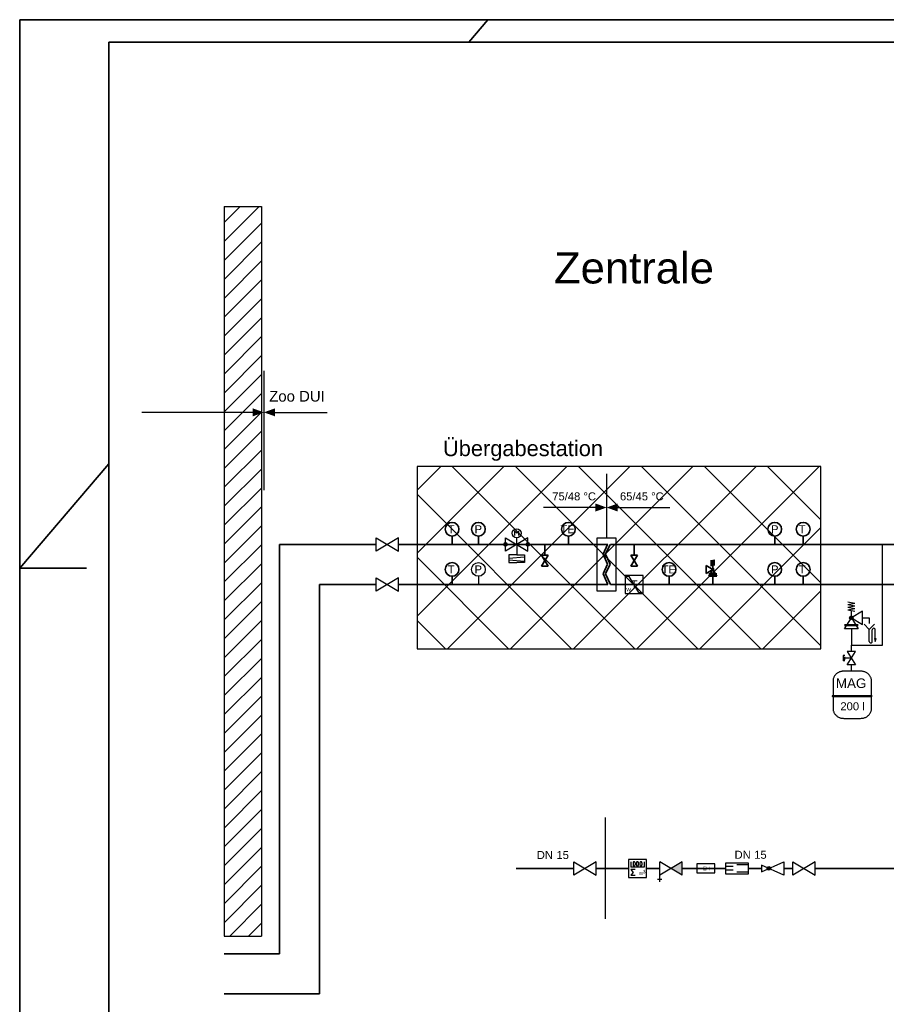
# Model space of a CAD drawing. Extents: x 80 to 674, y 297 to 717.
# Tile 2 of 7: x 80 to 275, y 497 to 717. Entities that reach past the tile are written whole.
import ezdxf
from ezdxf.lldxf.tags import DXFTag

# ---------------------------------------------------------------- set-up
doc = ezdxf.new("R2010")
doc.units = 0
doc.linetypes.add('AUSGEZOGEN', pattern=[0])
doc.layers.get('0').update_dxf_attribs({"lineweight": 25})
for name, color, linetype, lineweight in [('H_Geometrie', 7, 'Continuous', 25), ('H_Text', 7, 'Continuous', 25), ('Rahmen', 7, 'Continuous', 35), ('Rohrleitung', 7, 'Continuous', 35), ('X_Geometrie', 7, 'Continuous', 25), ('X_Rahmen', 7, 'Continuous', 25)]:
    doc.layers.add(name, color=color, linetype=linetype, lineweight=lineweight)
for name, color, linetype, lineweight, true_color in [('H_Ruecklauf', 5, 'STRICHLINIE2', 35, 0x0000ff), ('H_Vorlauf', 1, 'Continuous', 35, 0xff0000), ('S_Kaltwasser', 3, 'Continuous', 35, 0x00ff00), ('WBP_H_Vorlauf', 1, 'Continuous', 35, 0xff0000), ('X_Schraffur', 7, 'Continuous', 25, 0xc0c0c0)]:
    doc.layers.add(name, color=color, linetype=linetype, lineweight=lineweight, true_color=true_color)
doc.styles.get("Standard").update_dxf_attribs({"font": 'arial.ttf'})
tags = doc.linetypes.add('fein_strichliert', pattern=[4, 1, -2, 1]).pattern_tags.tags
tags[8:9] = [DXFTag(74, 4), DXFTag(75, 0), DXFTag(340, '0'), DXFTag(46, 0.0), DXFTag(50, 0.0), DXFTag(44, 0.0), DXFTag(45, 0.0)]
tags[6:7] = [DXFTag(74, 4), DXFTag(75, 0), DXFTag(340, '0'), DXFTag(46, 0.0), DXFTag(50, 0.0), DXFTag(44, 0.0), DXFTag(45, 0.0)]
tags[4:5] = [DXFTag(74, 4), DXFTag(75, 0), DXFTag(340, '0'), DXFTag(46, 0.0), DXFTag(50, 0.0), DXFTag(44, 0.0), DXFTag(45, 0.0)]
tags = doc.linetypes.add('STRICHLINIE2', pattern=[9.525, 6.35, -3.175]).pattern_tags.tags
tags[6:7] = [DXFTag(74, 4), DXFTag(75, 0), DXFTag(340, '0'), DXFTag(46, 0.0), DXFTag(50, 0.0), DXFTag(44, 0.0), DXFTag(45, 0.0)]
tags[4:5] = [DXFTag(74, 4), DXFTag(75, 0), DXFTag(340, '0'), DXFTag(46, 0.0), DXFTag(50, 0.0), DXFTag(44, 0.0), DXFTag(45, 0.0)]
tags = doc.linetypes.add('STRICHPUNKT2', pattern=[12.7, 6.35, -3.175, 0, -3.175]).pattern_tags.tags
tags[10:11] = [DXFTag(74, 4), DXFTag(75, 0), DXFTag(340, '0'), DXFTag(46, 0.0), DXFTag(50, 0.0), DXFTag(44, 0.0), DXFTag(45, 0.0)]
tags[8:9] = [DXFTag(74, 4), DXFTag(75, 0), DXFTag(340, '0'), DXFTag(46, 0.0), DXFTag(50, 0.0), DXFTag(44, 0.0), DXFTag(45, 0.0)]
tags[6:7] = [DXFTag(74, 4), DXFTag(75, 0), DXFTag(340, '0'), DXFTag(46, 0.0), DXFTag(50, 0.0), DXFTag(44, 0.0), DXFTag(45, 0.0)]
tags[4:5] = [DXFTag(74, 4), DXFTag(75, 0), DXFTag(340, '0'), DXFTag(46, 0.0), DXFTag(50, 0.0), DXFTag(44, 0.0), DXFTag(45, 0.0)]
tags = doc.linetypes.add('VERDECKT2', pattern=[4.7625, 3.175, -1.5875]).pattern_tags.tags
tags[6:7] = [DXFTag(74, 4), DXFTag(75, 0), DXFTag(340, '0'), DXFTag(46, 1.0), DXFTag(50, 0.0), DXFTag(44, 0.0), DXFTag(45, 0.0)]
tags[4:5] = [DXFTag(74, 4), DXFTag(75, 0), DXFTag(340, '0'), DXFTag(46, 1.0), DXFTag(50, 0.0), DXFTag(44, 0.0), DXFTag(45, 0.0)]

# ---------------------------------------------------------------- blocks, each defined once
blk = doc.blocks.new('Blockreferenz-A07EP4KXDI', base_point=(80.21, 297.32))
at = {"layer": 'Rahmen', "color": 0, "linetype": 'ByBlock', "ltscale": 0.35}
for p, q in [((674.21, 717.32), (80.21, 717.32)), ((80.21, 717.32), (80.21, 297.32)), ((180.94, 712.32), (185.21, 717.32)), ((100.21, 302.32), (100.21, 712.32)), ((100.21, 712.32), (669.21, 712.32)), ((80.21, 594.32), (100.21, 617.75)), ((80.21, 594.32), (95.21, 594.32))]:
    blk.add_line(p, q, dxfattribs=at)
blk = doc.blocks.new('MText-A07EP4L3DI', base_point=(217.26, 589.78))
at = {"color": 0, "linetype": 'ByBlock', "lineweight": -2, "ltscale": 0.25, "insert": (217.26, 591.58), "char_height": 1.8, "attachment_point": 1}
blk.add_mtext('{\\fArial;T}', dxfattribs=at)
blk = doc.blocks.new('Blockreferenz-A07EP4L5DI', base_point=(254.35, 599.67))
at = {"color": 0, "linetype": 'AUSGEZOGEN', "lineweight": -2, "ltscale": 0.35}
blk.add_line((255.9, 601.52), (255.9, 599.67), dxfattribs=at)
blk.add_circle((255.9, 603.07), 1.54, dxfattribs=at)
blk = doc.blocks.new('Einzeiliger Text-A07EP4L7DI', base_point=(248.69, 602.16))
at = {"color": 0, "lineweight": -2, "insert": (248.69, 603.96), "char_height": 1.8, "attachment_point": 1}
blk.add_mtext('{\\fArial;P}', dxfattribs=at)
blk = doc.blocks.new('Blockreferenz-A07EP4L9DI', base_point=(175.63, 599.67))
at = {"color": 0, "linetype": 'AUSGEZOGEN', "lineweight": -2, "ltscale": 0.35}
blk.add_line((177.17, 601.52), (177.17, 599.67), dxfattribs=at)
blk.add_circle((177.17, 603.07), 1.54, dxfattribs=at)
blk = doc.blocks.new('Schraffur-A07EP4LBDI', base_point=(126.05, 511.86))
at = {"color": 0, "linetype": 'fein_strichliert', "lineweight": -2, "ltscale": 0.25}
for p, q in [((126.12, 667.64), (133.88, 675.41)), ((126.11, 659.16), (134.52, 667.56)), ((126.11, 650.67), (134.51, 659.07)), ((126.1, 642.18), (134.51, 650.58)), ((126.1, 633.69), (134.5, 642.09)), ((126.1, 625.2), (134.5, 633.6)), ((126.09, 616.71), (134.5, 625.11)), ((126.09, 608.22), (134.49, 616.62)), ((126.08, 599.73), (134.49, 608.14)), ((126.08, 591.24), (134.48, 599.65)), ((126.08, 582.75), (134.48, 591.16)), ((126.07, 574.26), (134.48, 582.67)), ((126.07, 565.77), (134.47, 574.18)), ((126.06, 557.29), (134.47, 565.69)), ((126.06, 548.8), (134.46, 557.2)), ((126.06, 540.31), (134.46, 548.71)), ((126.05, 531.82), (134.46, 540.22)), ((126.05, 523.33), (134.45, 531.73)), ((126.05, 514.84), (134.45, 523.24)), ((131.55, 511.86), (134.45, 514.75))]:
    blk.add_line(p, q, dxfattribs=at)
at = {"color": 0, "lineweight": -2}
for p, q in [((126.12, 671.89), (129.64, 675.41)), ((126.11, 663.4), (134.52, 671.8)), ((126.11, 654.91), (134.51, 663.31)), ((126.11, 646.42), (134.51, 654.83)), ((126.1, 637.93), (134.51, 646.34)), ((126.1, 629.44), (134.5, 637.85)), ((126.09, 620.95), (134.5, 629.36)), ((126.09, 612.47), (134.49, 620.87)), ((126.09, 603.98), (134.49, 612.38)), ((126.08, 595.49), (134.49, 603.89)), ((126.08, 587), (134.48, 595.4)), ((126.07, 578.51), (134.48, 586.91)), ((126.07, 570.02), (134.47, 578.42)), ((126.07, 561.53), (134.47, 569.93)), ((126.06, 553.04), (134.47, 561.44)), ((126.06, 544.55), (134.46, 552.96)), ((126.06, 536.06), (134.46, 544.47)), ((126.05, 527.57), (134.45, 535.98)), ((126.05, 519.08), (134.45, 527.49)), ((127.31, 511.86), (134.45, 519))]:
    blk.add_line(p, q, dxfattribs=at)
blk = doc.blocks.new('MText-A07EP4LDDI', base_point=(200.02, 658.18))
at = {"color": 0, "linetype": 'ByBlock', "lineweight": -2, "ltscale": 0.25, "insert": (200.02, 665.18), "char_height": 7, "attachment_point": 1}
blk.add_mtext('{\\fArial;Zentrale}', dxfattribs=at)
blk = doc.blocks.new('Blockreferenz-A07EP4LFDI', base_point=(181.52, 599.67))
at = {"color": 0, "linetype": 'AUSGEZOGEN', "lineweight": -2, "ltscale": 0.35}
blk.add_line((183.07, 601.52), (183.07, 599.67), dxfattribs=at)
blk.add_circle((183.07, 603.07), 1.54, dxfattribs=at)
blk = doc.blocks.new('MText-A07EP4LJDI', base_point=(175.13, 619.46))
at = {"color": 0, "linetype": 'ByBlock', "lineweight": -2, "ltscale": 0.25, "insert": (175.13, 622.96), "char_height": 3.5, "attachment_point": 1}
blk.add_mtext('{\\fArial;Übergabestation}', dxfattribs=at)
blk = doc.blocks.new('Schraffur-A07EP4LLDI', base_point=(169.32, 576.26))
at = {"color": 0, "lineweight": -2}
for p, q in [((169.32, 583.57), (202.91, 617.16)), ((169.32, 597.72), (188.77, 617.16)), ((169.32, 611.86), (174.62, 617.16)), ((176.15, 576.26), (217.05, 617.16)), ((218.12, 576.26), (177.22, 617.16)), ((190.29, 576.26), (231.19, 617.16)), ((232.26, 576.26), (191.36, 617.16)), ((204.43, 576.26), (245.33, 617.16)), ((246.4, 576.26), (205.5, 617.16)), ((218.58, 576.26), (259.48, 617.16)), ((259.89, 576.91), (219.64, 617.16)), ((259.89, 591.05), (233.78, 617.16)), ((259.89, 605.2), (247.93, 617.16)), ((203.97, 576.26), (169.32, 610.91)), ((232.72, 576.26), (259.89, 603.43)), ((189.83, 576.26), (169.32, 596.77)), ((246.86, 576.26), (259.89, 589.29)), ((175.69, 576.26), (169.32, 582.62))]:
    blk.add_line(p, q, dxfattribs=at)
blk = doc.blocks.new('Blockreferenz-A07EP4LNDI', base_point=(175.63, 590.67))
at = {"color": 0, "linetype": 'AUSGEZOGEN', "lineweight": -2, "ltscale": 0.35}
blk.add_line((177.17, 592.52), (177.17, 590.67), dxfattribs=at)
blk.add_circle((177.17, 594.07), 1.54, dxfattribs=at)
blk = doc.blocks.new('Einzeiliger Text-A07EP4LRDI', base_point=(176.17, 593.16))
at = {"color": 0, "lineweight": -2, "insert": (176.17, 594.96), "char_height": 1.8, "attachment_point": 1}
blk.add_mtext('{\\fArial;T}', dxfattribs=at)
blk = doc.blocks.new('Blockreferenz-A07EP4LTDI', base_point=(181.52, 590.67))
at = {"color": 0, "linetype": 'AUSGEZOGEN', "lineweight": -2, "ltscale": 0.25}
blk.add_line((183.07, 592.52), (183.07, 590.67), dxfattribs=at)
blk.add_circle((183.07, 594.07), 1.54, dxfattribs=at)
blk = doc.blocks.new('Einzeiliger Text-A07EP4LXDI', base_point=(254.9, 593.16))
at = {"color": 0, "lineweight": -2, "insert": (254.9, 594.96), "char_height": 1.8, "attachment_point": 1}
blk.add_mtext('{\\fArial;T}', dxfattribs=at)
blk = doc.blocks.new('Blockreferenz-A07EP4LZDI', base_point=(197.24, 594.76))
at = {"layer": 'Rohrleitung', "color": 0, "linetype": 'AUSGEZOGEN', "ltscale": 0.35}
for p, q in [((197.24, 597.26), (198.74, 597.26)), ((198.74, 597.26), (197.24, 594.76)), ((198.74, 594.76), (197.24, 597.26)), ((197.24, 594.76), (198.74, 594.76))]:
    blk.add_line(p, q, dxfattribs=at)
at = {"layer": 'WBP_H_Vorlauf', "linetype": 'ByBlock', "ltscale": 0.35}
blk.add_line((197.24, 597.26), (198.74, 597.26), dxfattribs=at)
blk = doc.blocks.new('Einzeiliger Text-A07EP4M1DI', base_point=(201.47, 602.16))
at = {"color": 0, "lineweight": -2, "insert": (201.47, 603.96), "char_height": 1.8, "attachment_point": 1}
blk.add_mtext('{\\fArial;TE}', dxfattribs=at)
blk = doc.blocks.new('Blockreferenz-A07EP4M3DI', base_point=(201.7, 599.67))
at = {"color": 0, "linetype": 'AUSGEZOGEN', "lineweight": -2, "ltscale": 0.35}
blk.add_line((203.24, 601.52), (203.24, 599.67), dxfattribs=at)
blk.add_circle((203.24, 603.07), 1.54, dxfattribs=at)
blk = doc.blocks.new('Einzeiliger Text-A07EP4M5DI', base_point=(136.15, 631.69))
at = {"color": 0, "lineweight": -2, "insert": (136.15, 634.09), "char_height": 2.4, "attachment_point": 1}
blk.add_mtext('{\\fArial;Zoo DUI}', dxfattribs=at)
blk = doc.blocks.new('Blockreferenz-A07EP4M9DI', base_point=(217.23, 594.76))
at = {"color": 0, "linetype": 'AUSGEZOGEN', "lineweight": -2, "ltscale": 0.35}
for p, q in [((217.23, 597.26), (218.73, 597.26)), ((218.73, 597.26), (217.23, 594.76)), ((218.73, 594.76), (217.23, 597.26)), ((217.23, 594.76), (218.73, 594.76))]:
    blk.add_line(p, q, dxfattribs=at)
at = {"layer": 'WBP_H_Vorlauf', "linetype": 'ByBlock', "lineweight": -2, "ltscale": 0.35}
blk.add_line((217.23, 597.26), (218.73, 597.26), dxfattribs=at)
blk = doc.blocks.new('Einzeiliger Text-A07EP4MBDI', base_point=(176.17, 602.16))
at = {"color": 0, "lineweight": -2, "insert": (176.17, 603.96), "char_height": 1.8, "attachment_point": 1}
blk.add_mtext('{\\fArial;T}', dxfattribs=at)
blk = doc.blocks.new('Blockreferenz-A07EP4MDDI', base_point=(224.28, 590.67))
at = {"color": 0, "linetype": 'AUSGEZOGEN', "lineweight": -2, "ltscale": 0.35}
blk.add_line((225.83, 592.52), (225.83, 590.67), dxfattribs=at)
blk.add_circle((225.83, 594.07), 1.54, dxfattribs=at)
blk = doc.blocks.new('MText-A07EP4MHDI', base_point=(216.23, 589.11))
at = {"color": 0, "linetype": 'ByBlock', "lineweight": -2, "ltscale": 0.25, "insert": (216.23, 589.91), "char_height": 0.8, "attachment_point": 1}
blk.add_mtext('{\\fArial;W}', dxfattribs=at)
blk = doc.blocks.new('Einzeiliger Text-A07EP4MNDI', base_point=(263.24, 567.46))
at = {"color": 0, "lineweight": -2, "insert": (263.24, 569.61), "char_height": 2.1429, "attachment_point": 1}
blk.add_mtext('{\\fArial;MAG}', dxfattribs=at)
blk = doc.blocks.new('Blockreferenz-A07EP4MPDI', base_point=(247.99, 599.67))
at = {"color": 0, "linetype": 'AUSGEZOGEN', "lineweight": -2, "ltscale": 0.35}
blk.add_line((249.53, 601.52), (249.53, 599.67), dxfattribs=at)
blk.add_circle((249.53, 603.07), 1.54, dxfattribs=at)
blk = doc.blocks.new('Einzeiliger Text-A07EP4MRDI', base_point=(254.9, 602.16))
at = {"color": 0, "lineweight": -2, "insert": (254.9, 603.96), "char_height": 1.8, "attachment_point": 1}
blk.add_mtext('{\\fArial;T}', dxfattribs=at)
blk = doc.blocks.new('Einzeiliger Text-A07EP4MVDI', base_point=(224.15, 593.16))
at = {"color": 0, "lineweight": -2, "insert": (224.15, 594.96), "char_height": 1.8, "attachment_point": 1}
blk.add_mtext('{\\fArial;TE}', dxfattribs=at)
blk = doc.blocks.new('Einzeiliger Text-A07EP4MXDI', base_point=(182.21, 602.16))
at = {"color": 0, "lineweight": -2, "insert": (182.21, 603.96), "char_height": 1.8, "attachment_point": 1}
blk.add_mtext('{\\fArial;P}', dxfattribs=at)
blk = doc.blocks.new('Blockreferenz-A07EP4MZDI', base_point=(254.35, 590.67))
at = {"color": 0, "linetype": 'AUSGEZOGEN', "lineweight": -2, "ltscale": 0.35}
blk.add_line((255.9, 592.52), (255.9, 590.67), dxfattribs=at)
blk.add_circle((255.9, 594.07), 1.54, dxfattribs=at)
blk = doc.blocks.new('Einzeiliger Text-A07EP4N1DI', base_point=(182.21, 593.16))
at = {"color": 0, "lineweight": -2, "insert": (182.21, 594.96), "char_height": 1.8, "attachment_point": 1}
blk.add_mtext('{\\fArial;P}', dxfattribs=at)
blk = doc.blocks.new('Kreis-A07EP4NDDI', base_point=(271.4, 580.52))
at = {"color": 0, "linetype": 'ByBlock', "lineweight": -2, "ltscale": 0.25}
blk.add_ellipse((271.74, 580.52), major_axis=(0.337, 0), ratio=1, start_param=0, end_param=3.141593, dxfattribs=at)
blk = doc.blocks.new('Kreis-A07EP4NFDI', base_point=(270.73, 577.56))
at = {"color": 0, "linetype": 'ByBlock', "lineweight": -2, "ltscale": 0.25}
blk.add_ellipse((271.06, 577.9), major_axis=(-0.335, 0), ratio=1, start_param=0, end_param=3.141593, dxfattribs=at)
blk = doc.blocks.new('Einzeiliger Text-A07EP4QBDI', base_point=(214.81, 609.54))
at = {"color": 0, "lineweight": -2, "insert": (214.81, 611.34), "char_height": 1.8, "attachment_point": 1}
blk.add_mtext('{\\fArial;65/45 °C}', dxfattribs=at)
blk = doc.blocks.new('Einzeiliger Text-A07EP4QDDI', base_point=(199.63, 609.54))
at = {"color": 0, "lineweight": -2, "insert": (199.63, 611.34), "char_height": 1.8, "attachment_point": 1}
blk.add_mtext('{\\fArial;75/48 °C}', dxfattribs=at)
blk = doc.blocks.new('MText-A07EP4QFDI', base_point=(240.51, 529.18))
at = {"color": 0, "linetype": 'ByBlock', "lineweight": -2, "ltscale": 0.25, "char_height": 1.8, "attachment_point": 1}
for s, insert in [('{\\fArial;DN}', (240.51, 530.98)), ('{\\fArial;15}', (244.91, 530.98))]:
    blk.add_mtext(s, dxfattribs=dict(at, insert=insert))
blk = doc.blocks.new('MText-A07EP4QHDI', base_point=(196.16, 529.12))
at = {"color": 0, "linetype": 'ByBlock', "lineweight": -2, "ltscale": 0.25, "char_height": 1.8, "attachment_point": 1}
for s, insert in [('{\\fArial;DN}', (196.16, 530.92)), ('{\\fArial;15}', (200.57, 530.92))]:
    blk.add_mtext(s, dxfattribs=dict(at, insert=insert))
blk = doc.blocks.new('Einzeiliger Text-A07EP4QJDI', base_point=(264.24, 562.47))
at = {"color": 0, "lineweight": -2, "insert": (264.24, 564.27), "char_height": 1.8, "attachment_point": 1}
blk.add_mtext('{\\fArial;200 l}', dxfattribs=at)
blk = doc.blocks.new('Einzeiliger Text-A07EP4QLDI', base_point=(248.69, 593.16))
at = {"color": 0, "lineweight": -2, "insert": (248.69, 594.96), "char_height": 1.8, "attachment_point": 1}
blk.add_mtext('{\\fArial;P}', dxfattribs=at)
blk = doc.blocks.new('Blockreferenz-A07EP4QNDI', base_point=(247.99, 590.67))
at = {"color": 0, "linetype": 'AUSGEZOGEN', "lineweight": -2, "ltscale": 0.35}
blk.add_line((249.53, 592.52), (249.53, 590.67), dxfattribs=at)
blk.add_circle((249.53, 594.07), 1.54, dxfattribs=at)

msp = doc.modelspace()

# ---------------------------------------------------------------- hatches: boundary and pattern name
at = {"layer": 'H_Geometrie'}
for points in [[(266.3, 583.23), (266.32, 583.13), (266.36, 583.03), (266.42, 582.95), (266.5, 582.89), (266.6, 582.85), (266.7, 582.83), (266.81, 582.85), (266.9, 582.89), (266.99, 582.95), (267.05, 583.03), (267.09, 583.13), (267.1, 583.23), (267.09, 583.34), (267.05, 583.43), (266.99, 583.52), (266.9, 583.58), (266.81, 583.62), (266.7, 583.63), (266.6, 583.62), (266.5, 583.58), (266.42, 583.52), (266.36, 583.43), (266.32, 583.34)], [(248.61, 527.01), (248.6, 527.11), (248.56, 527.21), (248.5, 527.29), (248.41, 527.35), (248.32, 527.39), (248.21, 527.41), (248.11, 527.39), (248.01, 527.35), (247.93, 527.29), (247.87, 527.21), (247.83, 527.11), (247.81, 527.01), (247.83, 526.9), (247.87, 526.81), (247.93, 526.72), (248.01, 526.66), (248.11, 526.62), (248.21, 526.61), (248.32, 526.62), (248.41, 526.66), (248.5, 526.72), (248.56, 526.81), (248.6, 526.9)]]:
    msp.add_hatch(color=256, dxfattribs=at).paths.add_polyline_path(points)
at = {"layer": 'Rohrleitung'}
msp.add_hatch(color=256, dxfattribs=at).paths.add_polyline_path([(235.86, 594.03), (235.86, 593.97), (235.83, 593.91), (235.79, 593.86), (235.74, 593.82), (235.69, 593.8), (235.62, 593.79), (235.56, 593.8), (235.5, 593.82), (235.46, 593.86), (235.42, 593.91), (235.39, 593.97), (235.38, 594.03), (235.39, 594.09), (235.42, 594.15), (235.46, 594.2), (235.5, 594.24), (235.56, 594.26), (235.62, 594.27), (235.69, 594.26), (235.74, 594.24), (235.79, 594.2), (235.83, 594.15), (235.86, 594.09)])

# ---------------------------------------------------------------- linework, layer by layer
at = {"layer": 'H_Geometrie', "linetype": 'ByBlock', "ltscale": 0.25}
for p, q in [((132.46, 629.28), (107.59, 629.28)), ((137.46, 629.28), (149.15, 629.28)), ((209.32, 607.94), (197.63, 607.94)), ((214.32, 607.94), (226, 607.94))]:
    msp.add_line(p, q, dxfattribs=at)
at = {"layer": 'H_Geometrie', "linetype": 'VERDECKT2', "ltscale": 0.25}
for p, q in [((259.89, 617.16), (169.32, 617.16)), ((169.32, 617.16), (169.32, 576.26)), ((259.89, 576.26), (259.89, 617.16)), ((169.32, 576.26), (259.89, 576.26))]:
    msp.add_line(p, q, dxfattribs=at)
at = {"layer": 'H_Geometrie', "color": 7}
for p, q in [((160.18, 601.17), (165.18, 598.17)), ((165.18, 601.17), (160.18, 598.17)), ((160.18, 598.17), (160.18, 601.17)), ((160.18, 601.17), (165.18, 598.17)), ((165.18, 601.17), (160.18, 598.17)), ((160.18, 598.17), (160.18, 601.17)), ((160.18, 601.17), (165.18, 598.17)), ((165.18, 601.17), (160.18, 598.17)), ((160.18, 598.17), (160.18, 601.17)), ((165.18, 598.17), (165.18, 601.17)), ((165.18, 598.17), (165.18, 601.17)), ((165.18, 598.17), (165.18, 601.17)), ((194.15, 601.17), (189.15, 598.17)), ((189.15, 598.17), (189.15, 601.17)), ((189.15, 601.17), (194.15, 598.17)), ((191.65, 602.17), (191.15, 602.67)), ((191.15, 602.67), (191.15, 601.67)), ((192.15, 602.67), (191.65, 602.17)), ((191.65, 599.67), (191.65, 601.17)), ((192.15, 601.67), (192.15, 602.67)), ((194.15, 598.17), (194.15, 601.17)), ((160.18, 592.17), (165.18, 589.17)), ((165.18, 592.17), (160.18, 589.17)), ((160.18, 589.17), (160.18, 592.17)), ((165.18, 589.17), (165.18, 592.17)), ((204.5, 528.51), (209.5, 525.51)), ((209.5, 528.51), (204.5, 525.51)), ((204.5, 525.51), (204.5, 528.51)), ((209.5, 525.51), (209.5, 528.51)), ((228.74, 528.51), (223.74, 525.51)), ((223.74, 525.51), (223.74, 528.51)), ((228.74, 525.51), (223.74, 528.51)), ((228.74, 525.51), (228.74, 528.51)), ((232.08, 528.01), (232.08, 526.01)), ((236.08, 528.01), (232.08, 528.01)), ((236.08, 526.01), (236.08, 528.01)), ((223.74, 524.01), (223.74, 525.51)), ((232.08, 526.01), (236.08, 526.01)), ((224.24, 524.51), (223.24, 524.51))]:
    msp.add_line(p, q, dxfattribs=at)
at = {"layer": 'H_Geometrie', "ltscale": 0.25}
for p, q in [((213.99, 601.07), (209.64, 601.07)), ((209.64, 601.07), (209.64, 589.27)), ((213.99, 589.27), (213.99, 601.07)), ((273.7, 577.07), (273.7, 599.67)), ((219.98, 592.67), (215.98, 592.67)), ((215.98, 592.67), (215.98, 588.67)), ((216.9, 592.45), (216.22, 592.45)), ((219.06, 588.9), (216.9, 592.45)), ((219.98, 588.67), (219.98, 592.67)), ((209.64, 589.27), (213.99, 589.27)), ((215.98, 588.67), (219.98, 588.67)), ((219.06, 588.9), (219.74, 588.9)), ((269.2, 583.23), (270.73, 583.23)), ((270.73, 583.23), (270.73, 581.92)), ((266.7, 580.73), (266.7, 577.07)), ((269.54, 581.79), (270.73, 580.6)), ((270.73, 580.6), (271.92, 581.79)), ((270.73, 577.9), (270.73, 580.6)), ((271.4, 577.9), (271.4, 580.52)), ((271.87, 578.57), (272.28, 578.57)), ((271.87, 578.57), (272.07, 577.9)), ((272.07, 578.57), (272.07, 580.52)), ((272.07, 577.9), (272.28, 578.57)), ((266.7, 577.07), (273.7, 577.07)), ((266.7, 575.63), (266.7, 577.07)), ((266.7, 571.22), (266.7, 572.63)), ((262.69, 569.66), (262.65, 569.52)), ((262.74, 569.79), (262.69, 569.66)), ((262.79, 569.92), (262.74, 569.79)), ((262.86, 570.05), (262.79, 569.92)), ((262.93, 570.17), (262.86, 570.05)), ((263.02, 570.29), (262.93, 570.17)), ((263.11, 570.4), (263.02, 570.29)), ((263.21, 570.51), (263.11, 570.4)), ((263.31, 570.61), (263.21, 570.51)), ((263.43, 570.7), (263.31, 570.61)), ((263.54, 570.79), (263.43, 570.7)), ((263.67, 570.87), (263.54, 570.79)), ((263.8, 570.94), (263.67, 570.87)), ((263.94, 571.01), (263.8, 570.94)), ((264.08, 571.07), (263.94, 571.01)), ((264.23, 571.12), (264.08, 571.07)), ((264.38, 571.16), (264.23, 571.12)), ((264.53, 571.19), (264.38, 571.16)), ((264.61, 571.21), (264.53, 571.19)), ((268.79, 571.24), (264.61, 571.21)), ((268.96, 571.23), (268.79, 571.24)), ((269.12, 571.22), (268.96, 571.23)), ((269.28, 571.19), (269.12, 571.22)), ((269.43, 571.16), (269.28, 571.19)), ((269.58, 571.12), (269.43, 571.16)), ((269.73, 571.07), (269.58, 571.12)), ((269.87, 571.01), (269.73, 571.07)), ((270.01, 570.94), (269.87, 571.01)), ((270.14, 570.87), (270.01, 570.94)), ((270.27, 570.79), (270.14, 570.87)), ((270.39, 570.7), (270.27, 570.79)), ((270.5, 570.61), (270.39, 570.7)), ((270.61, 570.51), (270.5, 570.61)), ((270.7, 570.4), (270.61, 570.51)), ((270.8, 570.29), (270.7, 570.4)), ((270.88, 570.17), (270.8, 570.29)), ((270.95, 570.05), (270.88, 570.17)), ((271.02, 569.92), (270.95, 570.05)), ((271.08, 569.79), (271.02, 569.92)), ((271.12, 569.66), (271.08, 569.79)), ((271.16, 569.52), (271.12, 569.66)), ((262.61, 569.24), (262.6, 569.09)), ((262.6, 569.09), (262.6, 562.81)), ((262.62, 569.38), (262.61, 569.24)), ((262.65, 569.52), (262.62, 569.38)), ((271.19, 569.38), (271.16, 569.52)), ((271.2, 569.24), (271.19, 569.38)), ((271.21, 569.09), (271.2, 569.24)), ((271.21, 562.81), (271.21, 569.09)), ((262.43, 565.71), (262.4, 565.66)), ((262.4, 565.66), (262.43, 565.61)), ((262.5, 565.74), (262.43, 565.71)), ((262.43, 565.61), (262.5, 565.57)), ((262.6, 565.75), (262.5, 565.74)), ((262.5, 565.57), (262.6, 565.56)), ((271.16, 565.75), (262.6, 565.75)), ((262.6, 565.56), (271.16, 565.56)), ((271.26, 565.74), (271.16, 565.75)), ((271.16, 565.56), (271.26, 565.57)), ((271.33, 565.71), (271.26, 565.74)), ((271.26, 565.57), (271.33, 565.61)), ((271.36, 565.66), (271.33, 565.71)), ((271.33, 565.61), (271.36, 565.66)), ((262.6, 562.81), (262.61, 562.66)), ((262.61, 562.66), (262.62, 562.52)), ((262.62, 562.52), (262.65, 562.38)), ((262.65, 562.38), (262.69, 562.24)), ((262.69, 562.24), (262.74, 562.11)), ((262.74, 562.11), (262.79, 561.98)), ((262.79, 561.98), (262.86, 561.85)), ((262.86, 561.85), (262.93, 561.73)), ((262.93, 561.73), (263.02, 561.61)), ((263.02, 561.61), (263.11, 561.5)), ((263.11, 561.5), (263.21, 561.39)), ((263.21, 561.39), (263.31, 561.29)), ((263.31, 561.29), (263.43, 561.2)), ((263.43, 561.2), (263.54, 561.11)), ((263.54, 561.11), (263.67, 561.03)), ((263.67, 561.03), (263.8, 560.96)), ((263.8, 560.96), (263.94, 560.89)), ((263.94, 560.89), (264.08, 560.83)), ((264.08, 560.83), (264.23, 560.78)), ((264.23, 560.78), (264.38, 560.74)), ((269.43, 560.74), (269.58, 560.78)), ((269.58, 560.78), (269.73, 560.83)), ((269.73, 560.83), (269.87, 560.89)), ((269.87, 560.89), (270.01, 560.96)), ((270.01, 560.96), (270.14, 561.03)), ((270.14, 561.03), (270.27, 561.11)), ((270.27, 561.11), (270.39, 561.2)), ((270.39, 561.2), (270.5, 561.29)), ((270.5, 561.29), (270.61, 561.39)), ((270.61, 561.39), (270.7, 561.5)), ((270.7, 561.5), (270.8, 561.61)), ((270.8, 561.61), (270.88, 561.73)), ((270.88, 561.73), (270.95, 561.85)), ((270.95, 561.85), (271.02, 561.98)), ((271.02, 561.98), (271.08, 562.11)), ((271.08, 562.11), (271.12, 562.24)), ((271.12, 562.24), (271.16, 562.38)), ((271.16, 562.38), (271.19, 562.52)), ((271.19, 562.52), (271.2, 562.66)), ((271.2, 562.66), (271.21, 562.81)), ((264.38, 560.74), (264.53, 560.71)), ((264.53, 560.71), (264.69, 560.68)), ((264.69, 560.68), (264.86, 560.67)), ((264.86, 560.67), (265.02, 560.66)), ((265.02, 560.66), (268.79, 560.66)), ((268.79, 560.66), (268.96, 560.67)), ((268.96, 560.67), (269.12, 560.68)), ((269.12, 560.68), (269.28, 560.71)), ((269.28, 560.71), (269.43, 560.74))]:
    msp.add_line(p, q, dxfattribs=at)
at = {"layer": 'H_Geometrie', "color": 7, "ltscale": 0.25}
for p, q in [((191.65, 599.67), (191.65, 597.3)), ((191.65, 597.3), (189.91, 597.3)), ((189.91, 597.3), (189.91, 595.59)), ((189.91, 596.55), (193.39, 596.91)), ((189.91, 596.24), (193.39, 595.94)), ((191.65, 597.3), (193.39, 597.3)), ((191.65, 597.3), (193.39, 597.3)), ((193.39, 597.3), (193.39, 595.59)), ((189.91, 595.59), (191.65, 595.59)), ((193.39, 595.59), (191.65, 595.59))]:
    msp.add_line(p, q, dxfattribs=at)
at = {"layer": 'H_Geometrie'}
for p, q in [((267.5, 586.43), (265.9, 586.73)), ((267.5, 586.43), (265.9, 586.13)), ((267.5, 585.83), (265.9, 586.13)), ((267.5, 585.83), (265.9, 585.53)), ((267.5, 585.23), (265.9, 585.53)), ((267.5, 585.23), (265.9, 584.93)), ((265.2, 580.73), (266.7, 583.23)), ((267.5, 584.63), (265.9, 584.93)), ((266.7, 583.23), (266.7, 584.78)), ((269.2, 584.73), (266.7, 583.23)), ((266.7, 583.23), (269.2, 581.73)), ((266.7, 583.23), (268.2, 580.73)), ((269.2, 581.73), (269.2, 584.73)), ((268.2, 581.63), (265.2, 581.63)), ((268.2, 581.53), (265.2, 581.53)), ((268.2, 581.43), (265.2, 581.43)), ((268.2, 580.73), (265.2, 580.73)), ((264.9, 574.73), (264.9, 573.53)), ((265.26, 574.73), (264.9, 574.73)), ((265.14, 574.49), (265.14, 573.77)), ((266.7, 574.13), (265.14, 574.13)), ((265.8, 575.63), (267.6, 572.63)), ((265.8, 572.63), (267.6, 575.63)), ((267.6, 575.63), (265.8, 575.63)), ((265.26, 573.53), (264.9, 573.53)), ((267.6, 572.63), (265.8, 572.63)), ((216.74, 529.01), (216.74, 525.01)), ((220.74, 529.01), (216.74, 529.01)), ((217.24, 528.51), (217.24, 527.26)), ((217.74, 528.27), (217.74, 527.81)), ((218.2, 528.27), (218.2, 527.81)), ((218.51, 527.81), (218.51, 528.27)), ((218.97, 527.81), (218.97, 528.27)), ((219.28, 528.27), (219.28, 527.81)), ((219.74, 528.27), (219.74, 527.81)), ((220.24, 528.51), (220.24, 527.26)), ((220.74, 525.01), (220.74, 529.01)), ((238.55, 525.76), (238.55, 528.26)), ((238.55, 528.26), (243.55, 528.26)), ((243.55, 527.84), (241.05, 527.84)), ((243.55, 528.26), (243.55, 525.76)), ((246.55, 526.26), (251.55, 528.51)), ((251.55, 525.51), (246.55, 527.76)), ((246.55, 527.76), (246.55, 526.26)), ((251.55, 528.51), (251.55, 525.51)), ((258.55, 528.51), (253.55, 525.51)), ((253.55, 525.51), (253.55, 528.51)), ((253.55, 528.51), (258.55, 525.51)), ((258.55, 525.51), (258.55, 528.51)), ((218.24, 526.76), (217.24, 526.76)), ((217.24, 526.76), (217.74, 526.13)), ((217.74, 526.13), (217.24, 525.51)), ((217.24, 525.51), (218.24, 525.51)), ((220.24, 527.26), (217.26, 527.26)), ((240.21, 527.42), (238.55, 527.42)), ((240.21, 526.59), (238.55, 526.59)), ((243.55, 525.76), (238.55, 525.76)), ((243.55, 526.17), (241.05, 526.17)), ((216.74, 525.01), (220.74, 525.01))]:
    msp.add_line(p, q, dxfattribs=at)
at = {"layer": 'H_Geometrie', "linetype": 'STRICHLINIE2', "ltscale": 0.25}
msp.add_line((211.48, 538.43), (211.48, 515.68), dxfattribs=at)
at = {"layer": 'H_Geometrie', "color": 7}
msp.add_circle((191.65, 602.17), 1, dxfattribs=at)
at = {"layer": 'H_Geometrie'}
for centre in [(266.7, 583.23), (248.21, 527.01)]:
    msp.add_circle(centre, 0.4, dxfattribs=at)
for centre, major_axis, end_param in [((217.97, 528.27), (0.229, 0), 3.141593), ((217.97, 527.81), (-0.229, 0), 3.141594), ((218.74, 528.27), (0.229, 0), 3.141593), ((218.74, 527.81), (-0.229, 0), 3.141596), ((219.51, 528.27), (0.229, 0), 3.141593), ((219.51, 527.81), (-0.229, 0), 3.141594)]:
    msp.add_ellipse(centre, major_axis=major_axis, ratio=1, start_param=0, end_param=end_param, dxfattribs=at)
at = {"layer": 'H_Geometrie', "color": 7}
msp.add_solid([(228.74, 525.51), (228.74, 528.51), (226.24, 527.01)], dxfattribs=at)
at = {"layer": 'H_Ruecklauf', "ltscale": 0.35}
for p, q in [((138.46, 507.86), (138.46, 599.67)), ((138.46, 599.67), (160.18, 599.67)), ((165.18, 599.67), (189.15, 599.67)), ((189.15, 599.67), (194.15, 599.67)), ((194.15, 599.67), (212.12, 599.67)), ((197.99, 599.67), (197.99, 597.26)), ((212.04, 599.67), (211.04, 597.47)), ((212.59, 599.67), (211.59, 597.47)), ((212.67, 599.67), (280.04, 599.67)), ((217.98, 599.67), (217.98, 597.26)), ((211.04, 597.47), (212.04, 595.26)), ((211.59, 597.47), (212.59, 595.26)), ((212.12, 590.67), (194.15, 590.67)), ((211.49, 527.01), (216.74, 527.01)), ((220.74, 527.01), (223.74, 527.01)), ((228.74, 527.01), (238.55, 527.01)), ((243.55, 527.01), (246.55, 527.01)), ((251.55, 527.01), (253.55, 527.01)), ((258.55, 527.01), (277.98, 527.01)), ((126.06, 507.86), (138.46, 507.86))]:
    msp.add_line(p, q, dxfattribs=at)
at = {"layer": 'H_Ruecklauf', "linetype": 'Continuous'}
for centre in [(189.15, 599.67), (194.15, 599.67)]:
    msp.add_circle(centre, 0.35, dxfattribs=at)
at = {"layer": 'H_Text', "linetype": 'Continuous'}
for points in [[(132.46, 630.18), (134.96, 629.28), (132.46, 628.38)], [(137.46, 630.18), (134.96, 629.28), (137.46, 628.38)], [(209.32, 608.84), (211.82, 607.94), (209.32, 607.04)], [(214.32, 608.84), (211.82, 607.94), (214.32, 607.04)]]:
    msp.add_solid(points, dxfattribs=at)
at = {"layer": 'H_Vorlauf', "ltscale": 0.35}
for p, q in [((212.04, 595.26), (211.04, 593.05)), ((212.59, 595.26), (211.59, 593.05)), ((211.04, 593.05), (212.12, 590.67)), ((211.59, 593.05), (212.67, 590.67)), ((235.62, 592.53), (235.62, 590.67))]:
    msp.add_line(p, q, dxfattribs=at)
at = {"layer": 'H_Vorlauf'}
for p, q in [((147.46, 498.86), (147.46, 590.67)), ((147.46, 590.67), (160.18, 590.67)), ((165.18, 590.67), (212.12, 590.67)), ((212.67, 590.67), (280.04, 590.67)), ((126.06, 498.86), (147.46, 498.86))]:
    msp.add_line(p, q, dxfattribs=at)
at = {"layer": 'Rohrleitung'}
for p, q in [((235.14, 595.95), (236.1, 596.13)), ((234.12, 593.13), (234.12, 594.93)), ((234.12, 594.93), (235.62, 594.03)), ((235.62, 594.03), (234.12, 593.13)), ((235.62, 594.03), (234.72, 592.53)), ((235.14, 595.95), (236.1, 595.77)), ((235.14, 595.59), (236.1, 595.77)), ((235.14, 595.59), (236.1, 595.41)), ((235.14, 595.23), (236.1, 595.41)), ((235.14, 595.23), (236.1, 595.05)), ((235.14, 594.87), (236.1, 595.05)), ((235.62, 594.03), (235.62, 594.96)), ((236.52, 592.53), (235.62, 594.03)), ((234.72, 593.07), (236.52, 593.07)), ((234.72, 593.01), (236.52, 593.01)), ((234.72, 592.95), (236.52, 592.95)), ((234.72, 592.53), (236.52, 592.53))]:
    msp.add_line(p, q, dxfattribs=at)
msp.add_circle((235.62, 594.03), 0.24, dxfattribs=at)
at = {"layer": 'S_Kaltwasser'}
for p, q in [((204.5, 527.01), (191.52, 527.01)), ((211.47, 527.01), (209.5, 527.01)), ((211.44, 526.96), (211.52, 527.06))]:
    msp.add_line(p, q, dxfattribs=at)
at = {"layer": 'X_Geometrie', "ltscale": 0.25}
for p, q in [((126.06, 675.41), (126.06, 511.86)), ((126.06, 675.41), (134.46, 675.41)), ((134.46, 675.41), (134.46, 511.86)), ((126.06, 511.86), (134.46, 511.86))]:
    msp.add_line(p, q, dxfattribs=at)
at = {"layer": 'X_Geometrie', "linetype": 'STRICHPUNKT2', "ltscale": 0.25}
for p, q in [((134.96, 638.62), (134.96, 611.83)), ((211.82, 615.47), (211.82, 601.07))]:
    msp.add_line(p, q, dxfattribs=at)

# ---------------------------------------------------------------- block references
at = {"layer": 'H_Geometrie', "color": 7, "ltscale": 0.25}
for name, p in [('Schraffur-A07EP4LLDI', (169.32, 576.26)), ('Einzeiliger Text-A07EP4M1DI', (201.47, 602.16)), ('Blockreferenz-A07EP4LZDI', (197.24, 594.76)), ('Einzeiliger Text-A07EP4LRDI', (176.17, 593.16)), ('Blockreferenz-A07EP4LTDI', (181.52, 590.67)), ('Einzeiliger Text-A07EP4N1DI', (182.21, 593.16))]:
    msp.add_blockref(name, p, dxfattribs=at)
at = {"layer": 'H_Geometrie', "ltscale": 0.25}
for name, p in [('Kreis-A07EP4NDDI', (271.4, 580.52)), ('Kreis-A07EP4NFDI', (270.73, 577.56))]:
    msp.add_blockref(name, p, dxfattribs=at)
at = {"layer": 'H_Text', "ltscale": 0.25}
for name, p in [('MText-A07EP4LDDI', (200.02, 658.18)), ('MText-A07EP4LJDI', (175.13, 619.46)), ('Einzeiliger Text-A07EP4MBDI', (176.17, 602.16)), ('Einzeiliger Text-A07EP4MXDI', (182.21, 602.16)), ('Einzeiliger Text-A07EP4L7DI', (248.69, 602.16)), ('Einzeiliger Text-A07EP4MRDI', (254.9, 602.16)), ('Einzeiliger Text-A07EP4MVDI', (224.15, 593.16)), ('Einzeiliger Text-A07EP4QLDI', (248.69, 593.16)), ('Einzeiliger Text-A07EP4LXDI', (254.9, 593.16)), ('MText-A07EP4MHDI', (216.23, 589.11)), ('MText-A07EP4L3DI', (217.26, 589.78)), ('Einzeiliger Text-A07EP4MNDI', (263.24, 567.46))]:
    msp.add_blockref(name, p, dxfattribs=at)
at = {"layer": 'H_Text', "linetype": 'Continuous', "ltscale": 0.25}
for name, p in [('Einzeiliger Text-A07EP4M5DI', (136.15, 631.69)), ('Einzeiliger Text-A07EP4QDDI', (199.63, 609.54)), ('Einzeiliger Text-A07EP4QBDI', (214.81, 609.54)), ('Einzeiliger Text-A07EP4QJDI', (264.24, 562.47))]:
    msp.add_blockref(name, p, dxfattribs=at)
at = {"layer": 'H_Text', "color": 7, "ltscale": 0.25}
for name, p in [('MText-A07EP4QHDI', (196.16, 529.12)), ('MText-A07EP4QFDI', (240.51, 529.18))]:
    msp.add_blockref(name, p, dxfattribs=at)
at = {"layer": 'Rohrleitung', "ltscale": 0.35}
for name, p in [('Blockreferenz-A07EP4L9DI', (175.63, 599.67)), ('Blockreferenz-A07EP4LFDI', (181.52, 599.67)), ('Blockreferenz-A07EP4M3DI', (201.7, 599.67)), ('Blockreferenz-A07EP4MPDI', (247.99, 599.67)), ('Blockreferenz-A07EP4L5DI', (254.35, 599.67)), ('Blockreferenz-A07EP4M9DI', (217.23, 594.76)), ('Blockreferenz-A07EP4LNDI', (175.63, 590.67)), ('Blockreferenz-A07EP4MDDI', (224.28, 590.67)), ('Blockreferenz-A07EP4QNDI', (247.99, 590.67)), ('Blockreferenz-A07EP4MZDI', (254.35, 590.67))]:
    msp.add_blockref(name, p, dxfattribs=at)
at = {"layer": 'X_Rahmen', "ltscale": 0.25}
msp.add_blockref('Blockreferenz-A07EP4KXDI', (80.21, 297.32), dxfattribs=at)
at = {"layer": 'X_Schraffur', "ltscale": 0.25}
msp.add_blockref('Schraffur-A07EP4LBDI', (126.05, 511.86), dxfattribs=at)

# ---------------------------------------------------------------- texts
at = {"layer": 'H_Geometrie', "char_height": 0.8, "attachment_point": 1}
for s, insert in [('{\\fArial;m}', (219.06, 526.33)), ('{\\fArial;3}', (219.91, 526.69))]:
    msp.add_mtext(s, dxfattribs=dict(at, insert=insert))
at = {"layer": 'H_Geometrie', "color": 7, "insert": (233.39, 527.41), "char_height": 0.8, "attachment_point": 1}
msp.add_mtext('{\\fArial;EH}', dxfattribs=at)

doc.saveas('drawing.dxf')
